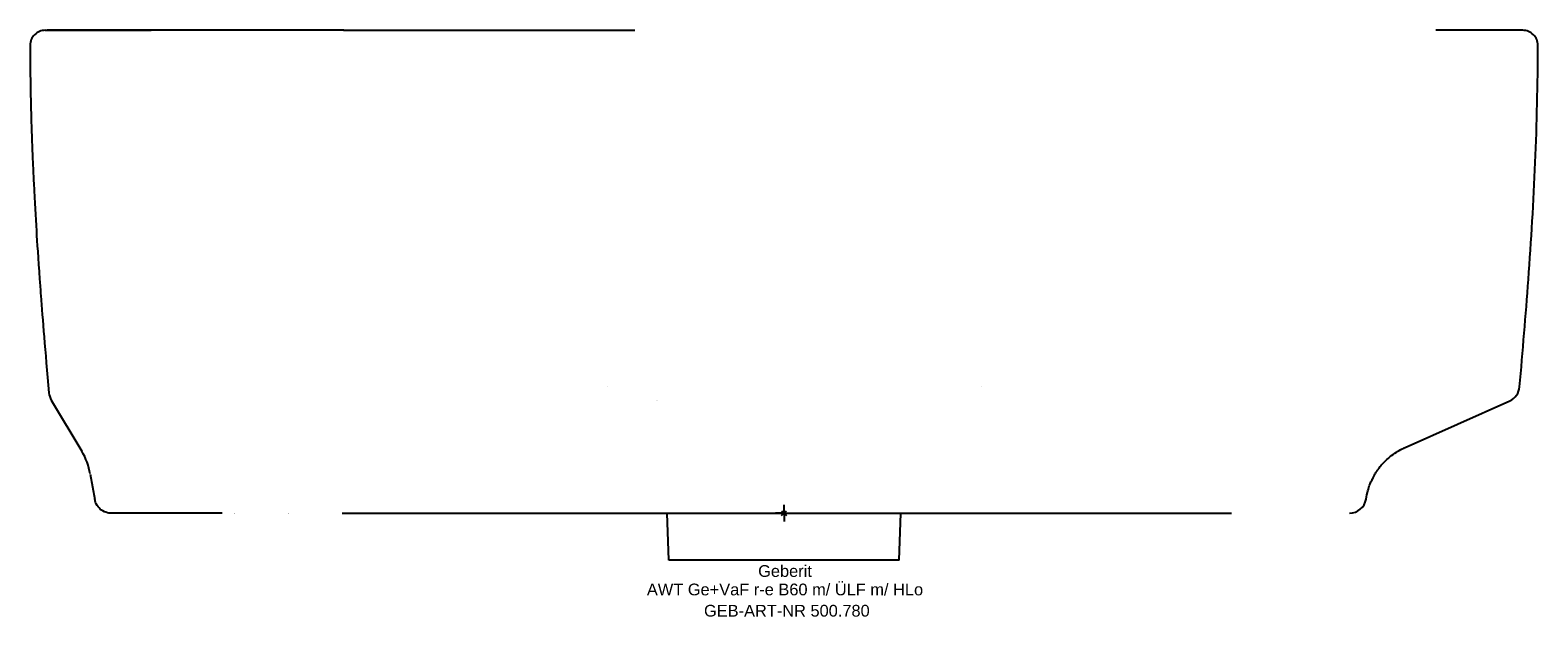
# Model space of a CAD drawing. Header units: millimetres. Extents: x -225 to 225, y -31 to 144.
import ezdxf
from ezdxf.enums import TextEntityAlignment as Align

# ---------------------------------------------------------------- set-up
doc = ezdxf.new("R2010")
doc.units = ezdxf.units.MM
doc.layers.get('0').update_dxf_attribs({"linetype": 'CONTINUOUS'})
for name, color, linetype, lineweight in [('Arbeitspunkt(DIN)', 7, 'CONTINUOUS', 25), ('GEB-ART-NR', 1, 'CONTINUOUS', 18), ('GEB-BEZUG', 2, 'CONTINUOUS', 25), ('GEB-TEXT', 5, 'CONTINUOUS', 18)]:
    doc.layers.add(name, color=color, linetype=linetype, lineweight=lineweight)
doc.layers.add('GEB-KONTUR-A', color=5, linetype='CONTINUOUS')
doc.styles.get("Standard").update_dxf_attribs({"font": 'arial.ttf'})

# ---------------------------------------------------------------- blocks, each defined once
blk = doc.blocks.new('Einfügepunkt')
at = {"layer": 'GEB-BEZUG'}
for p, q in [((-0.71, -0.71), (0.71, 0.71)), ((-0.71, 0.71), (0.71, -0.71))]:
    blk.add_line(p, q, dxfattribs=at)

msp = doc.modelspace()

# ---------------------------------------------------------------- linework, layer by layer
at = {"layer": 'Arbeitspunkt(DIN)', "ltscale": 25}
for q in [(-2.5, 0), (0, 2.5), (0, -2.5), (2.5, 0)]:
    msp.add_line((0, 0), q, dxfattribs=at)
at = {"layer": 'GEB-KONTUR-A', "ltscale": 25}
for p, q in [((-131.44, 144), (-131.44, 144)), ((-194.56, 144), (-219.9, 144)), ((219.89, 144), (194.56, 144)), ((220.5, 144), (219.89, 144)), ((-52.57, 37.64), (-52.57, 37.64)), ((58.96, 37.63), (58.96, 37.63)), ((-218.7, 33.73), (-209.58, 18.46)), ((185.41, 19.63), (216.6, 33.51)), ((-207.06, 11.68), (-205.73, 4.12)), ((173.73, 4.13), (173.85, 4.83)), ((-205.72, 4.11), (-205.73, 4.12)), ((34.39, -14), (34.87, 0)), ((-34.39, -14), (-34.87, 0)), ((34.39, -14), (-34.39, -14))]:
    msp.add_line(p, q, dxfattribs=at)
for centre, radius, start, end in [((-220.5, 139.5), 4.5, 89.9982, 179.9994), ((-219.96, 18.06), 125.94, 89.985313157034, 89.98532079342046), ((220.5, 139.5), 4.5, 359.9969, 90.0014), ((-42.42, 24.57), 10, 63.3228, 63.3423), ((-226.74, 8.22), 19.98, 9.9828, 30.8387), ((168.8, 5), 5, 269.9956, 350.004)]:
    msp.add_arc(centre, radius, start, end, dxfattribs=at)
for centre, major_axis, ratio, start_param, end_param in [((-0.01, 101.43), (29962.57, -0.3), 0.001421, 1.575183, 1.577289), ((0, -9.44), (29995.28, -0.61), 0.005116, 1.575178, 1.577096), ((214.57, 38.08), (-3.27, -3.78), 0.999998, 1.132228, 2.194802), ((-214.41, 36.29), (-1.44, 4.79), 0.999989, 1.368096, 1.816054), ((-164.04, 5), (0, -5), 0.916287, 6.282875, 6.282941), ((-147.82, 5), (0, -5), 0.45411, 0.000007, 0.000037), ((-131.92, 5), (0, -5), 0.000322, 6.283169, 6.283229), ((-108.28, 5.13), (68492.78, 0), 0.000075, 4.712044, 4.71592), ((-131.92, 5), (0, -5), 0.000336, 0.000044, 0.000101)]:
    msp.add_ellipse(centre, major_axis=major_axis, ratio=ratio, start_param=start_param, end_param=end_param, dxfattribs=at)
for points, knots in [([(-220.5, 144), (-220.51, 144), (-220.47, 144), (-220.3, 144), (-220.56, 144), (-219.39, 144), (-219.2, 144), (-218.26, 144), (-217.7, 144), (-215.32, 144.01), (-213.07, 144.01), (-207.78, 144.01), (-204.62, 144.01), (-197.42, 144.01), (-193.27, 144.01), (-188.89, 144)], [0, 0, 0, 0, 7.584701, 7.584701, 15.817389, 15.817389, 17.144336, 17.144336, 17.986063, 17.986063, 19.258692, 19.258692, 20.711123, 20.711123, 22.32499, 22.32499, 22.32499, 22.32499]), ([(-64.83, 144.02), (-64.25, 144.02), (-63.68, 144.02), (-57.14, 144.02), (-50.82, 144), (-44.48, 144)], [0.6944664, 0.6944664, 0.6944664, 0.6944664, 0.721632, 0.721632, 0.9999974, 0.9999974, 0.9999974, 0.9999974]), ([(-225, 139.5), (-225, 129.53), (-224.81, 121.72), (-224.62, 115.45), (-224.49, 111.18), (-224.35, 107.61), (-224.22, 104.57), (-224.12, 102.24), (-224.03, 100.21), (-223.94, 98.4), (-223.65, 92.37), (-223.43, 88.69), (-223.15, 84.17), (-222.92, 80.48), (-222.65, 76.22), (-222.18, 69.67), (-222.07, 68.2), (-221.95, 66.61), (-221.82, 64.89), (-221.29, 57.88), (-220.54, 48.64), (-219.38, 35.84)], [0, 0, 0, 0, 0.144, 0.144, 0.144, 0.2419887, 0.2419887, 0.2419887, 0.3168, 0.3168, 0.3168, 0.565632, 0.565632, 0.565632, 0.7688441, 0.7688441, 0.7688441, 0.814464, 0.814464, 0.814464, 0.9999968, 0.9999968, 0.9999968, 0.9999968]), ([(219.54, 37.63), (220.5, 48.31), (221.4, 58.98), (222.17, 69.67), (223.02, 81.3), (223.73, 92.93), (224.22, 104.57), (224.72, 116.21), (225, 127.85), (225, 139.5)], [0.0000214, 0.0000214, 0.0000214, 0.0000214, 0.3148542, 0.3148542, 0.3148542, 0.6574277, 0.6574277, 0.6574277, 1, 1, 1, 1]), ([(173.85, 4.83), (174.01, 5.72), (174.24, 6.61), (174.41, 7.18), (174.42, 7.19), (174.42, 7.21), (174.43, 7.22), (174.43, 7.24), (174.44, 7.25), (174.44, 7.27), (174.47, 7.35), (174.49, 7.43), (174.51, 7.5), (174.56, 7.65), (174.61, 7.79), (174.66, 7.92), (174.75, 8.2), (174.84, 8.44), (174.95, 8.71), (174.96, 8.73), (174.97, 8.76), (174.98, 8.78), (175.1, 9.09), (175.26, 9.47), (175.5, 9.97), (175.59, 10.16), (175.69, 10.36), (175.8, 10.58), (176.1, 11.15), (176.35, 11.57), (176.54, 11.88), (176.63, 12.03), (176.71, 12.16), (176.79, 12.27), (176.82, 12.32), (176.86, 12.38), (176.89, 12.43), (176.91, 12.45), (176.92, 12.47), (176.94, 12.49), (177.01, 12.6), (177.07, 12.69), (177.13, 12.78), (177.16, 12.82), (177.19, 12.86), (177.22, 12.91), (177.28, 12.99), (177.34, 13.07), (177.4, 13.15), (177.43, 13.19), (177.46, 13.24), (177.49, 13.28), (177.52, 13.32), (177.56, 13.37), (177.59, 13.42), (177.63, 13.46), (177.66, 13.51), (177.7, 13.56), (177.71, 13.56), (177.71, 13.57), (177.71, 13.57), (177.92, 13.84), (178.22, 14.22), (178.72, 14.78), (178.84, 14.91), (178.97, 15.04), (179.11, 15.19), (179.61, 15.72), (180.16, 16.23), (180.74, 16.71), (180.76, 16.74), (180.79, 16.76), (180.82, 16.78), (181.46, 17.31), (182.13, 17.8), (182.83, 18.24), (182.94, 18.31), (183.06, 18.39), (183.19, 18.46), (183.74, 18.79), (184.38, 19.14), (184.97, 19.42), (184.99, 19.43), (185.01, 19.44), (185.03, 19.45), (185.13, 19.5), (185.22, 19.54), (185.32, 19.58), (185.35, 19.6), (185.38, 19.61), (185.41, 19.63)], [0, 0, 0, 0, 0.097181, 0.097181, 0.097181, 0.1, 0.1, 0.1, 0.10264, 0.10264, 0.10264, 0.117343, 0.117343, 0.117343, 0.148498, 0.148498, 0.148498, 0.214157, 0.214157, 0.214157, 0.22, 0.22, 0.22, 0.292828, 0.292828, 0.292828, 0.32, 0.32, 0.32, 0.390501, 0.390501, 0.390501, 0.423352, 0.423352, 0.423352, 0.44, 0.44, 0.44, 0.447803, 0.447803, 0.447803, 0.487276, 0.487276, 0.487276, 0.508713, 0.508713, 0.508713, 0.552021, 0.552021, 0.552021, 0.572648, 0.572648, 0.572648, 0.592724, 0.592724, 0.592724, 0.611213, 0.611213, 0.611213, 0.6128, 0.6128, 0.6128, 0.7104, 0.7104, 0.7104, 0.7328, 0.7328, 0.7328, 0.813101, 0.813101, 0.813101, 0.817, 0.817, 0.817, 0.9056, 0.9056, 0.9056, 0.919923, 0.919923, 0.919923, 0.983637, 0.983637, 0.983637, 0.9856, 0.9856, 0.9856, 0.996351, 0.996351, 0.996351, 1, 1, 1, 1]), ([(-167.73, 0), (-175.32, 0), (-181.64, 0), (-191.63, 0), (-195.32, 0), (-198.72, 0), (-199.51, 0), (-200.29, 0), (-200.49, 0), (-200.68, 0), (-200.73, 0), (-200.77, 0), (-200.79, 0), (-200.8, 0), (-200.8, 0), (-200.81, 0), (-200.8, 0), (-200.81, 0), (-200.82, 0), (-200.83, 0), (-200.83, 0), (-200.84, 0), (-200.85, 0), (-200.86, 0), (-200.87, 0), (-200.88, 0), (-200.89, 0), (-200.94, 0), (-200.98, 0), (-201.33, 0.02), (-201.64, 0.06), (-202.57, 0.28), (-203.16, 0.55), (-204.72, 1.64), (-205.5, 2.86), (-205.72, 4.11)], [0, 0, 0, 0, 7.472221, 7.472221, 14.937247, 14.937247, 18.258659, 18.258659, 19.911016, 19.911016, 20.731776, 20.731776, 21.139319, 21.139319, 21.341705, 21.341705, 21.493494, 21.493494, 21.521965, 21.521965, 21.5278, 21.5278, 21.533689, 21.533689, 21.536639, 21.536639, 21.539584, 21.539584, 21.551528, 21.551528, 21.64546, 21.64546, 21.835457, 21.835457, 22.215044, 22.215044, 22.215044, 22.215044])]:
    msp.add_open_spline(points, degree=3, knots=knots, dxfattribs=at)
msp.add_open_spline([(-131.44, 144), (-109.36, 144), (-87.07, 144.02), (-64.83, 144.02)], degree=3, dxfattribs=at)

# ---------------------------------------------------------------- block references
at = {"ltscale": 25}
msp.add_blockref('Einfügepunkt', (0, 0), dxfattribs=at)

# ---------------------------------------------------------------- texts
at = {"layer": 'GEB-ART-NR'}
msp.add_text('GEB-ART-NR 500.780', height=3.5, dxfattribs=at).set_placement((0.85, -30.84), align=Align.CENTER)
at = {"layer": 'GEB-TEXT'}
for s, p in [('Geberit', (0.3, -19)), ('AWT Ge+VaF r-e B60 m/ ÜLF m/ HLo', (0.3, -24.5))]:
    msp.add_text(s, height=3.5, dxfattribs=at).set_placement(p, align=Align.CENTER)

doc.saveas('drawing.dxf')
